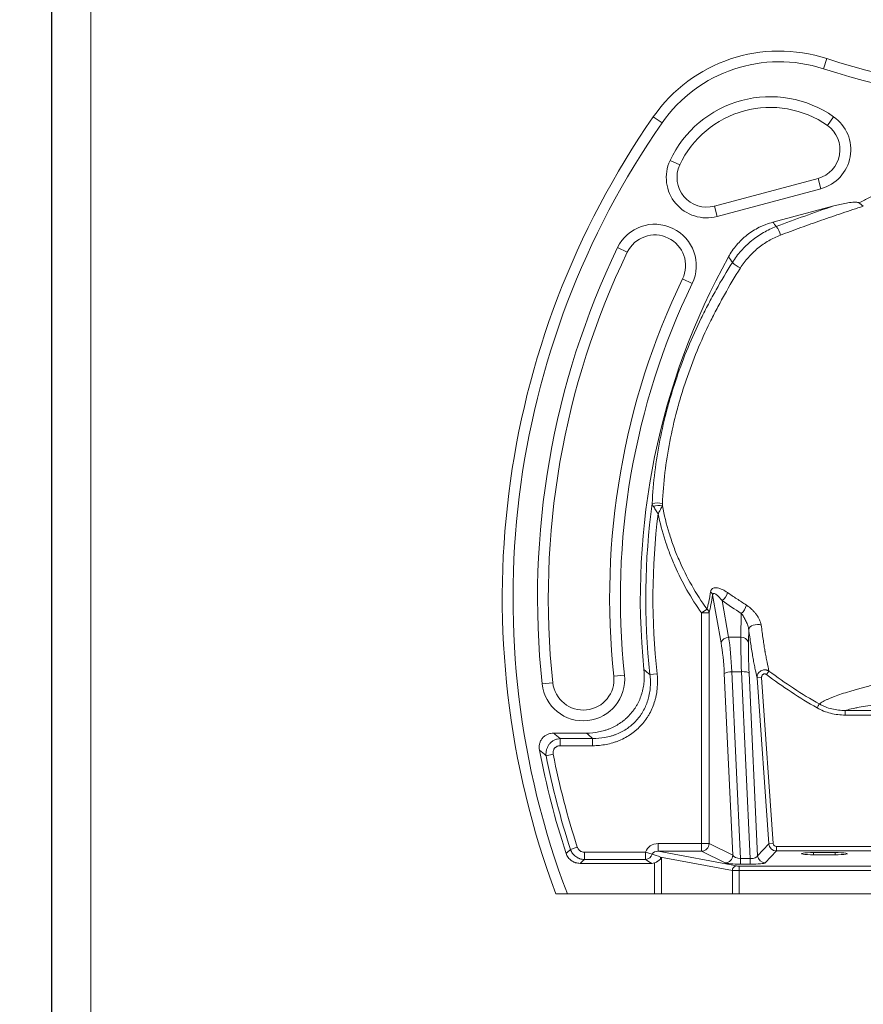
# Model space of a CAD drawing. Header units: millimetres. Extents: x 0 to 415, y 0 to 292.
# Tile 2 of 14: x 0 to 79, y 92 to 184. Entities that reach past the tile are written whole.
import ezdxf

# ---------------------------------------------------------------- set-up
doc = ezdxf.new("R2010")
doc.units = ezdxf.units.MM
doc.layers.add('FORMAT', color=179, linetype='Continuous')
doc.layers.add('SLD-0', color=179, linetype='Continuous')
doc.styles.add('SLDTEXTSTYLE0', font='TXT', dxfattribs={"width": 0.75})
doc.styles.add('SLDTEXTSTYLE1', font='TXT', dxfattribs={"width": 0.96})
doc.dimstyles.new('SLDDIMSTYLE0', dxfattribs={"dimtxt": 3.5, "dimasz": 3.302, "dimexe": 0, "dimexo": 0.0625, "dimgap": 0.875, "dimtad": 1, "dimdec": 0, "dimlfac": 7, "dimrnd": 1e-09, "dimzin": 12, "dimdsep": 46, "dimtxsty": 'SLDTEXTSTYLE0', "dimblk1": 'NONE', "dimblk2": 'NONE', "dimsah": 1, "dimcen": 0, "dimadec": 0, "dimazin": 3, "dimtfac": 1, "dimtdec": 0, "dimtmove": 0, "dimatfit": 3, "dimldrblk": 'NONE', "dimfxl": 0, "dimfrac": 2, "dimtolj": 1, "dimtzin": 12, "dimarcsym": 0})

# ---------------------------------------------------------------- blocks, each defined once
blk = doc.blocks.new('_D')
at = {"layer": 'FORMAT', "color": 179}
for q in [(280.411, 156.696), (266.641, 132.846)]:
    blk.add_line((275.054, 147.417), q, dxfattribs=at)
blk.add_solid([(275.054, 147.417), (272.963, 144.812), (273.843, 144.304)], dxfattribs=at)
at = {"layer": 'FORMAT', "color": 179, "char_height": 3.5, "attachment_point": 1, "rotation": 60, "style": 'SLDTEXTSTYLE1'}
for s, insert in [('75', (265.586, 139.55)), ('%%c', (262.118, 133.437))]:
    blk.add_mtext(s, dxfattribs=dict(at, insert=insert))
blk = doc.blocks.new('_None')
blk = doc.blocks.new('_D_3')
at = {"layer": 'FORMAT', "color": 179}
for q in [(276.09, 154.902), (288.824, 132.846)]:
    blk.add_line((279.375, 149.211), q, dxfattribs=at)
blk.add_solid([(279.375, 149.211), (280.586, 146.098), (281.466, 146.606)], dxfattribs=at)
at = {"layer": 'FORMAT', "color": 179, "char_height": 3.5, "attachment_point": 1, "rotation": 300, "style": 'SLDTEXTSTYLE1'}
for s, insert in [('%%c', (286.372, 145.518)), ('46', (289.932, 139.458))]:
    blk.add_mtext(s, dxfattribs=dict(at, insert=insert))

msp = doc.modelspace()

# ---------------------------------------------------------------- linework, layer by layer
at = {"layer": 'FORMAT'}
msp.add_line((2.964, 292.245), (2.964, 5.447), dxfattribs=at)
at = {"layer": 'SLD-0', "color": 179, "linetype": 'Continuous', "lineweight": 18}
for p, q in [((6.621, 6.223), (6.621, 290.476)), ((74.873, 178.97), (75.183, 179.92)), ((59.835, 173.928), (59.014, 174.499)), ((75.803, 174.51), (75.229, 173.691)), ((60.574, 170.43), (61.48, 170.008)), ((64.699, 166.174), (74.358, 168.762)), ((74.358, 168.762), (74.617, 167.796)), ((74.617, 167.796), (64.958, 165.208)), ((64.699, 166.174), (64.958, 165.208)), ((70.15, 164.677), (75.817, 166.195)), ((55.688, 162.302), (56.589, 161.868)), ((61.738, 159.388), (62.639, 158.955)), ((65.329, 125.476), (64.543, 129.938)), ((63.512, 128.25), (64.02, 128.611)), ((65.43, 129.4), (66.033, 125.981)), ((63.512, 106.757), (63.512, 128.25)), ((63.512, 128.25), (64.216, 128.25)), ((64.216, 128.25), (64.216, 106.757)), ((67.172, 125.981), (67.211, 128.211)), ((67.903, 126.732), (67.882, 125.526)), ((67.937, 126.842), (67.903, 126.732)), ((68.023, 126.947), (67.937, 126.842)), ((68.155, 127.039), (68.023, 126.947)), ((68.322, 127.112), (68.155, 127.039)), ((68.511, 127.159), (68.322, 127.112)), ((68.708, 127.177), (68.511, 127.159)), ((68.898, 127.164), (68.708, 127.177)), ((69.066, 127.123), (68.898, 127.164)), ((66.033, 125.981), (67.172, 125.981)), ((55.335, 122.36), (56.329, 122.466)), ((58.701, 122.509), (59.368, 122.582)), ((66.423, 105.662), (65.623, 122.595)), ((66.326, 122.779), (67.149, 105.367)), ((67.229, 122.779), (66.326, 122.779)), ((67.229, 122.779), (67.359, 122.782)), ((68.043, 105.367), (67.229, 122.779)), ((67.359, 122.782), (67.485, 122.778)), ((67.485, 122.778), (67.602, 122.768)), ((67.602, 122.768), (67.707, 122.753)), ((67.707, 122.753), (67.796, 122.732)), ((67.796, 122.732), (67.865, 122.706)), ((67.865, 122.706), (67.914, 122.677)), ((67.914, 122.677), (67.939, 122.644)), ((67.939, 122.644), (68.735, 105.621)), ((69.105, 122.243), (68.679, 122.213)), ((69.766, 106.73), (68.679, 122.213)), ((69.105, 122.243), (70.192, 106.76)), ((69.543, 122.514), (69.787, 122.837)), ((48.659, 121.647), (49.653, 121.753)), ((76.887, 119.158), (113.009, 119.158)), ((113.009, 118.732), (76.887, 118.732)), ((49.735, 117.057), (52.802, 117.057)), ((50.347, 116.552), (53.363, 116.552)), ((50.347, 116.552), (50.347, 115.881)), ((53.363, 115.881), (50.347, 115.881)), ((53.363, 116.552), (53.363, 115.881)), ((49.03, 114.95), (49.688, 115.08)), ((59.468, 106.757), (63.512, 106.757)), ((59.468, 106.757), (59.468, 106.046)), ((63.512, 106.757), (63.512, 106.046)), ((63.512, 106.757), (64.216, 106.757)), ((64.216, 106.757), (66.423, 105.662)), ((68.735, 105.621), (69.766, 106.73)), ((70.192, 106.76), (69.766, 106.73)), ((70.476, 106.069), (70.476, 106.496)), ((70.476, 106.496), (119.42, 106.496)), ((51.297, 106.219), (51.936, 106.427)), ((52.592, 105.27), (52.592, 105.96)), ((52.592, 105.96), (58.3, 105.96)), ((58.3, 105.96), (58.917, 105.768)), ((58.3, 105.96), (58.3, 105.27)), ((59.468, 106.046), (66.765, 104.677)), ((63.512, 106.046), (59.468, 106.046)), ((65.719, 104.951), (63.512, 106.046)), ((70.476, 106.069), (69.444, 104.959)), ((119.42, 106.069), (70.476, 106.069)), ((75.948, 105.915), (73.948, 105.915)), ((73.948, 105.715), (75.948, 105.715)), ((58.875, 104.914), (52.2, 104.914)), ((58.3, 105.27), (52.592, 105.27)), ((59.12, 102.057), (59.12, 104.952)), ((66.377, 104.25), (59.694, 105.504)), ((59.694, 105.504), (59.767, 105.462)), ((59.767, 105.462), (59.767, 102.057)), ((67.024, 104.662), (67.024, 104.235)), ((67.024, 104.662), (122.871, 104.662)), ((67.149, 105.367), (68.043, 105.367)), ((67.149, 105.367), (67.149, 104.84)), ((68.043, 104.84), (67.149, 104.84)), ((68.043, 105.367), (68.043, 104.84)), ((66.377, 102.057), (66.377, 104.25)), ((67.024, 104.235), (67.024, 102.057)), ((122.871, 104.235), (67.024, 104.235)), ((59.12, 102.057), (51.017, 102.057)), ((59.767, 102.057), (59.12, 102.057)), ((66.377, 102.057), (59.767, 102.057)), ((67.024, 102.057), (66.377, 102.057)), ((122.871, 102.057), (67.024, 102.057))]:
    msp.add_line(p, q, dxfattribs=at)
at = {"layer": 'SLD-0', "color": 8, "linetype": 'Continuous', "lineweight": 18}
for p, q in [((73.948, 105.915), (73.948, 105.715)), ((75.948, 105.915), (75.948, 105.715))]:
    msp.add_line(p, q, dxfattribs=at)
at = {"layer": 'SLD-0', "color": 179, "linetype": 'Continuous', "lineweight": 18}
for centre, radius, start, end in [((70.742, 166.342), 14.286, 71.88662, 145.1827), ((94.948, 240.341), 63.571, 251.88662, 288.11338), ((70.742, 166.342), 13.286, 71.88662, 145.1827), ((94.948, 240.341), 64.571, 251.88662, 288.11338), ((69.898, 166.088), 10.286, 54.96621, 155.03379), ((69.898, 166.088), 9.286, 54.96621, 155.03379), ((123.519, 129.638), 78.571, 145.1827, 200.55042), ((73.643, 171.43), 3.762, 285, 54.96621), ((123.519, 129.638), 77.571, 145.1827, 200.82757), ((73.643, 171.43), 2.762, 285, 54.96621), ((63.984, 168.842), 3.762, 155.03379, 285), ((63.984, 168.842), 2.762, 155.03379, 285), ((59.164, 160.628), 3.857, 334.28689, 154.28689), ((59.164, 160.628), 2.857, 334.28689, 154.28689), ((69.382, 163.269), 1.478, 7.42478, 42.64299), ((123.519, 129.638), 75.286, 154.28689, 186.09254), ((123.519, 129.638), 74.286, 154.28689, 186.09254), ((123.519, 129.638), 65.714, 151.05466, 185.8226), ((68.04, 162.514), 2.293, 223.77419, 246.62322), ((123.519, 129.638), 68.571, 154.28689, 186.09254), ((123.519, 129.638), 67.571, 154.28689, 186.09254), ((123.519, 129.638), 65.209, 172.23475, 186.27657), ((59.386, 136.847), 1.671, 73.38383, 106.61313), ((59.497, 135.632), 2.633, 82.0337, 100.66548), ((123.519, 129.638), 64.538, 173.0148, 186.27657), ((64.069, 129.819), 0.489, 14.14617, 55.33589), ((64.655, 130.438), 1.295, 306.76575, 347.59016), ((63.621, 128.162), 0.601, 8.42956, 48.43781), ((66.367, 129.256), 1.343, 308.92344, 348.42062), ((66.032, 125.239), 0.742, 89.9808, 161.37703), ((67.242, 125.309), 0.676, 18.75563, 95.89644), ((52.494, 122.057), 3.857, 186.09254, 6.09254), ((52.494, 122.057), 2.857, 186.09254, 6.09254), ((66.248, 121.646), 1.136, 86.04932, 123.4007), ((123.519, 129.638), 76.429, 190.68639, 198.13883), ((123.519, 129.638), 75.924, 191.15466, 197.96551), ((123.519, 129.638), 75.252, 191.15466, 197.96551), ((63.495, 106.766), 0.72, 271.34042, 359.31825), ((58.204, 106.02), 0.757, 277.32861, 340.51351), ((65.702, 105.671), 0.72, 271.34042, 359.31825), ((69.45, 105.677), 0.718, 184.48075, 269.53562), ((58.914, 105.585), 0.785, 337.54239, 354.04398), ((66.805, 104.251), 0.428, 95.26632, 180.14372)]:
    msp.add_arc(centre, radius, start, end, dxfattribs=at)
for centre, major_axis, ratio, start_param, end_param in [((65.231, 120.931), (0, 7.143), 0.158694, 4.974188, 5.497787), ((67.889, 120.931), (-0.454, 7.143), 0.078425, 0.780413, 1.304012), ((64.528, 120.931), (0, 6.429), 0.176327, 4.974188, 5.497787), ((68.599, 120.981), (-0.455, 6.428), 0.087056, 0.779241, 1.302839), ((59.515, 105.61), (-1.243, 0.233), 0.903472, 4.917144, 6.178539), ((70.478, 106.782), (0.523, -0.486), 0.998608, 3.964246, 5.457897), ((70.478, 106.782), (-0.196, -0.211), 0.99294, 5.535042, 7.028694), ((59.515, 105.61), (0.609, -0.114), 0.691664, 1.775552, 3.036946), ((60.417, 105.441), (3.072, -0.98), 0.050817, 4.218551, 4.491111), ((67.125, 105.685), (0.717, -0.052), 0.439133, 3.375076, 4.777345), ((68.019, 105.685), (0.716, -0.051), 0.43924, 4.776681, 6.245264), ((73.948, 105.815), (1.143, 0), 0.087489, 1.570796, 4.712389), ((75.948, 105.815), (1.143, 0), 0.087489, 4.712389, 7.853982), ((60.417, 104.751), (3.253, -1.619), 0.162544, 4.087332, 4.300953), ((59.12, 105.462), (0.675, 0.391), 0.597637, 5.193817, 5.513868), ((67.125, 104.973), (1.43, -0.002), 0.092627, 3.326856, 4.729124), ((67.024, 104.687), (0.286, 0), 0.087489, 3.577925, 4.712389), ((68.019, 104.973), (1.43, -0.002), 0.09263, 4.728949, 6.197532), ((67.024, 104.26), (0.714, 0), 0.034995, 3.577925, 4.712389)]:
    msp.add_ellipse(centre, major_axis=major_axis, ratio=ratio, start_param=start_param, end_param=end_param, dxfattribs=at)
for points, knots in [([(78.185, 166.474), (78.509, 166.644), (78.834, 166.808), (79.491, 167.128), (79.822, 167.283), (80.82, 167.732), (81.492, 168.011), (82.852, 168.528), (83.539, 168.765), (84.581, 169.091), (84.93, 169.194), (85.632, 169.39), (85.985, 169.483), (87.757, 169.921), (89.185, 170.183), (92.064, 170.533), (93.514, 170.621), (96.435, 170.619), (97.881, 170.529), (100.743, 170.177), (102.159, 169.916), (104.262, 169.396), (104.959, 169.201), (105.999, 168.877), (106.345, 168.763), (107.035, 168.525), (107.379, 168.4), (108.402, 168.012), (109.076, 167.732), (110.074, 167.283), (110.405, 167.128), (111.061, 166.808), (111.387, 166.643), (111.71, 166.474)], [0, 0, 0, 0, 0.03125, 0.03125, 0.0625, 0.0625, 0.125, 0.125, 0.1875, 0.1875, 0.21875, 0.21875, 0.25, 0.25, 0.375, 0.375, 0.5, 0.5, 0.625, 0.625, 0.75, 0.75, 0.8125, 0.8125, 0.84375, 0.84375, 0.875, 0.875, 0.9375, 0.9375, 0.96875, 0.96875, 1, 1, 1, 1]), ([(78.573, 166.165), (77.915, 165.953), (77.26, 165.738), (75.957, 165.301), (75.31, 165.079), (74.021, 164.628), (73.381, 164.398), (72.107, 163.934), (71.475, 163.698), (70.847, 163.46)], [0, 0, 0, 0, 0.25, 0.25, 0.5, 0.5, 0.75, 0.75, 1, 1, 1, 1]), ([(75.817, 166.195), (76.011, 166.247), (76.206, 166.295), (76.598, 166.383), (76.796, 166.422), (77.093, 166.472), (77.192, 166.487), (77.392, 166.513), (77.492, 166.524), (77.692, 166.539), (77.792, 166.543), (77.943, 166.538), (77.993, 166.534), (78.068, 166.521), (78.093, 166.515), (78.141, 166.499), (78.165, 166.489), (78.185, 166.474)], [0, 0, 0, 0, 0.25, 0.25, 0.5, 0.5, 0.625, 0.625, 0.75, 0.75, 0.875, 0.875, 0.9375, 0.9375, 0.96875, 0.96875, 1, 1, 1, 1]), ([(78.185, 166.474), (78.256, 166.42), (78.323, 166.365), (78.421, 166.284), (78.453, 166.258), (78.499, 166.221), (78.514, 166.209), (78.544, 166.187), (78.559, 166.175), (78.573, 166.165)], [0, 0, 0, 0, 0.5, 0.5, 0.75, 0.75, 0.875, 0.875, 1, 1, 1, 1]), ([(66.014, 161.442), (66.233, 161.839), (66.488, 162.207), (66.922, 162.718), (67.076, 162.882), (67.32, 163.116), (67.403, 163.193), (67.574, 163.341), (67.661, 163.413), (68.104, 163.759), (68.482, 163.997), (68.984, 164.248), (69.086, 164.295), (69.293, 164.386), (69.398, 164.429), (69.716, 164.549), (69.931, 164.618), (70.15, 164.677)], [0, 0, 0, 0, 0.25, 0.25, 0.375, 0.375, 0.4375, 0.4375, 0.5, 0.5, 0.75, 0.75, 0.8125, 0.8125, 0.875, 0.875, 1, 1, 1, 1]), ([(66.384, 160.927), (66.504, 161.118), (66.633, 161.304), (66.904, 161.664), (67.046, 161.838), (67.493, 162.341), (67.818, 162.654), (68.524, 163.23), (68.893, 163.484), (69.659, 163.926), (70.056, 164.115), (70.469, 164.27)], [0, 0, 0, 0, 0.125, 0.125, 0.25, 0.25, 0.5, 0.5, 0.75, 0.75, 1, 1, 1, 1]), ([(70.847, 163.46), (70.473, 163.317), (70.112, 163.145), (69.416, 162.74), (69.08, 162.509), (68.437, 161.983), (68.141, 161.698), (67.734, 161.238), (67.604, 161.08), (67.357, 160.752), (67.24, 160.582), (67.13, 160.409)], [0, 0, 0, 0, 0.25, 0.25, 0.5, 0.5, 0.75, 0.75, 0.875, 0.875, 1, 1, 1, 1]), ([(58.908, 138.448), (58.954, 139.435), (59.04, 140.421), (59.283, 142.389), (59.441, 143.371), (59.825, 145.331), (60.052, 146.309), (60.377, 147.528), (60.445, 147.771), (60.583, 148.258), (60.655, 148.502), (60.875, 149.228), (61.029, 149.708), (61.514, 151.136), (61.866, 152.073), (62.627, 153.917), (63.036, 154.824), (63.583, 155.94), (63.694, 156.162), (63.919, 156.605), (64.26, 157.268), (64.615, 157.924), (65.343, 159.227), (65.853, 160.086), (66.384, 160.927)], [0, 0, 0, 0, 0.125, 0.125, 0.25, 0.25, 0.375, 0.375, 0.40625, 0.40625, 0.4375, 0.4375, 0.5, 0.5, 0.625, 0.625, 0.75, 0.75, 0.78125, 0.78125, 0.8125, 0.875, 0.875, 1, 1, 1, 1]), ([(67.13, 160.409), (66.611, 159.587), (66.115, 158.753), (65.406, 157.484), (65.06, 156.845), (64.726, 156.2), (64.507, 155.769), (64.399, 155.552), (63.866, 154.466), (63.467, 153.581), (62.725, 151.782), (62.382, 150.867), (61.91, 149.471), (61.759, 149.001), (61.545, 148.291), (61.475, 148.053), (61.34, 147.576), (61.275, 147.338), (60.958, 146.144), (60.738, 145.187), (60.367, 143.268), (60.216, 142.307), (59.985, 140.38), (59.904, 139.415), (59.863, 138.448)], [0, 0, 0, 0, 0.125, 0.125, 0.1875, 0.21875, 0.21875, 0.25, 0.25, 0.375, 0.375, 0.5, 0.5, 0.5625, 0.5625, 0.59375, 0.59375, 0.625, 0.625, 0.75, 0.75, 0.875, 0.875, 1, 1, 1, 1]), ([(59.01, 138.22), (59.041, 138.166), (59.075, 138.109), (59.146, 137.991), (59.183, 137.93), (59.259, 137.805), (59.299, 137.741), (59.359, 137.646), (59.379, 137.614), (59.419, 137.55), (59.44, 137.518), (59.46, 137.486)], [0, 0, 0, 0, 0.25, 0.25, 0.5, 0.5, 0.75, 0.75, 0.875, 0.875, 1, 1, 1, 1]), ([(59.862, 138.24), (59.833, 138.186), (59.802, 138.128), (59.737, 138.008), (59.704, 137.945), (59.635, 137.817), (59.6, 137.751), (59.548, 137.652), (59.53, 137.619), (59.495, 137.553), (59.477, 137.519), (59.46, 137.486)], [0, 0, 0, 0, 0.25, 0.25, 0.5, 0.5, 0.75, 0.75, 0.875, 0.875, 1, 1, 1, 1]), ([(59.862, 138.24), (60.024, 137.378), (60.234, 136.526), (60.622, 135.261), (60.763, 134.842), (60.992, 134.219), (61.072, 134.013), (61.236, 133.602), (61.321, 133.398), (61.76, 132.383), (62.153, 131.596), (63.024, 130.068), (63.501, 129.328), (64.02, 128.611)], [0, 0, 0, 0, 0.25, 0.25, 0.375, 0.375, 0.4375, 0.4375, 0.5, 0.5, 0.75, 0.75, 1, 1, 1, 1]), ([(63.512, 128.25), (63.018, 128.943), (62.564, 129.657), (61.732, 131.123), (61.354, 131.875), (60.845, 133.033), (60.685, 133.423), (60.459, 134.017), (60.387, 134.216), (60.246, 134.617), (60.178, 134.819), (59.853, 135.831), (59.635, 136.653), (59.46, 137.486)], [0, 0, 0, 0, 0.25, 0.25, 0.5, 0.5, 0.625, 0.625, 0.6875, 0.6875, 0.75, 0.75, 1, 1, 1, 1]), ([(64.347, 130.221), (64.353, 130.262), (64.363, 130.3), (64.391, 130.369), (64.408, 130.401), (64.449, 130.456), (64.472, 130.48), (64.524, 130.521), (64.552, 130.538), (64.641, 130.579), (64.707, 130.593), (64.848, 130.602), (64.921, 130.597), (65.07, 130.571), (65.147, 130.55), (65.301, 130.498), (65.379, 130.467), (65.61, 130.357), (65.765, 130.266), (65.92, 130.16)], [0, 0, 0, 0, 0.0625, 0.0625, 0.125, 0.125, 0.1875, 0.1875, 0.25, 0.25, 0.375, 0.375, 0.5, 0.5, 0.625, 0.625, 0.75, 0.75, 1, 1, 1, 1]), ([(64.02, 128.611), (64.05, 128.727), (64.08, 128.847), (64.138, 129.097), (64.166, 129.227), (64.248, 129.63), (64.299, 129.916), (64.347, 130.221)], [0, 0, 0, 0, 0.25, 0.25, 0.5, 0.5, 1, 1, 1, 1]), ([(65.43, 129.4), (65.354, 129.498), (65.277, 129.59), (65.121, 129.76), (65.042, 129.838), (64.922, 129.938), (64.882, 129.968), (64.802, 130.019), (64.762, 130.04), (64.704, 130.058), (64.685, 130.062), (64.647, 130.064), (64.629, 130.061), (64.595, 130.047), (64.58, 130.034), (64.556, 129.996), (64.547, 129.97), (64.543, 129.938)], [0, 0, 0, 0, 0.25, 0.25, 0.5, 0.5, 0.625, 0.625, 0.75, 0.75, 0.8125, 0.8125, 0.875, 0.875, 0.9375, 0.9375, 1, 1, 1, 1]), ([(65.92, 130.16), (66.208, 129.96), (66.5, 129.762), (67.087, 129.371), (67.383, 129.177), (67.683, 128.986)], [0, 0, 0, 0, 0.5, 0.5, 1, 1, 1, 1]), ([(67.683, 128.986), (67.76, 128.937), (67.837, 128.882), (67.987, 128.765), (68.061, 128.703), (68.206, 128.57), (68.277, 128.499), (68.415, 128.35), (68.482, 128.272), (68.609, 128.111), (68.669, 128.027), (68.754, 127.897), (68.782, 127.852), (68.834, 127.762), (68.859, 127.717), (68.905, 127.625), (68.927, 127.579), (68.967, 127.486), (68.985, 127.439), (69.032, 127.301), (69.055, 127.21), (69.066, 127.123)], [0, 0, 0, 0, 0.125, 0.125, 0.25, 0.25, 0.375, 0.375, 0.5, 0.5, 0.625, 0.625, 0.6875, 0.6875, 0.75, 0.75, 0.8125, 0.8125, 0.875, 0.875, 1, 1, 1, 1]), ([(67.903, 126.732), (67.899, 126.768), (67.893, 126.803), (67.878, 126.876), (67.869, 126.913), (67.849, 126.986), (67.838, 127.022), (67.815, 127.093), (67.802, 127.128), (67.764, 127.232), (67.736, 127.3), (67.678, 127.431), (67.648, 127.495), (67.586, 127.618), (67.554, 127.678), (67.488, 127.795), (67.455, 127.851), (67.354, 128.015), (67.283, 128.117), (67.211, 128.211)], [0, 0, 0, 0, 0.0625, 0.0625, 0.125, 0.125, 0.1875, 0.1875, 0.25, 0.25, 0.375, 0.375, 0.5, 0.5, 0.625, 0.625, 0.75, 0.75, 1, 1, 1, 1]), ([(68.679, 122.213), (68.615, 122.482), (68.55, 122.775), (68.452, 123.256), (68.42, 123.423), (68.371, 123.683), (68.354, 123.772), (68.321, 123.953), (68.305, 124.045), (68.272, 124.232), (68.256, 124.328), (68.223, 124.521), (68.207, 124.62), (68.158, 124.922), (68.125, 125.13), (68.029, 125.777), (67.966, 126.239), (67.903, 126.732)], [0, 0, 0, 0, 0.25, 0.25, 0.375, 0.375, 0.4375, 0.4375, 0.5, 0.5, 0.5625, 0.5625, 0.625, 0.625, 0.75, 0.75, 1, 1, 1, 1]), ([(69.066, 127.123), (69.126, 126.655), (69.185, 126.219), (69.274, 125.607), (69.303, 125.41), (69.347, 125.125), (69.369, 124.986), (69.391, 124.85), (69.403, 124.782), (69.407, 124.76), (69.414, 124.715), (69.418, 124.693), (69.438, 124.582), (69.453, 124.495), (69.484, 124.323), (69.499, 124.239), (69.546, 123.991), (69.576, 123.832), (69.668, 123.374), (69.728, 123.093), (69.787, 122.837)], [0, 0, 0, 0, 0.25, 0.25, 0.375, 0.375, 0.4375, 0.46875, 0.46875, 0.484375, 0.484375, 0.5, 0.5, 0.5625, 0.5625, 0.625, 0.625, 0.75, 0.75, 1, 1, 1, 1]), ([(74.474, 119.77), (74.57, 119.846), (74.687, 119.922), (74.893, 120.036), (74.968, 120.075), (75.125, 120.152), (75.251, 120.211), (75.387, 120.269), (75.479, 120.309), (75.527, 120.328), (75.672, 120.387), (75.773, 120.426), (76.088, 120.545), (76.538, 120.702), (77.108, 120.882), (77.446, 120.984), (77.582, 121.024), (77.651, 121.045), (77.862, 121.106), (78.15, 121.189), (78.451, 121.273), (78.759, 121.358), (78.916, 121.401), (79.394, 121.531), (79.723, 121.618), (80.23, 121.752), (80.402, 121.797), (80.749, 121.887), (80.925, 121.932), (81.458, 122.066), (81.821, 122.155), (82.562, 122.333), (82.939, 122.421), (83.515, 122.552), (83.708, 122.596), (84.099, 122.683), (84.296, 122.726), (84.89, 122.856), (85.291, 122.941), (86.097, 123.111), (86.503, 123.195), (87.115, 123.317), (87.319, 123.357), (87.729, 123.437), (87.934, 123.476), (88.551, 123.591), (88.964, 123.664), (89.379, 123.73)], [0, 0, 0, 0, 0.0625, 0.0625, 0.09375, 0.09375, 0.125, 0.140625, 0.140625, 0.15625, 0.15625, 0.1875, 0.1875, 0.25, 0.3125, 0.328125, 0.328125, 0.34375, 0.34375, 0.375, 0.40625, 0.40625, 0.4375, 0.4375, 0.5, 0.5, 0.53125, 0.53125, 0.5625, 0.5625, 0.625, 0.625, 0.6875, 0.6875, 0.71875, 0.71875, 0.75, 0.75, 0.8125, 0.8125, 0.875, 0.875, 0.90625, 0.90625, 0.9375, 0.9375, 1, 1, 1, 1]), ([(52.802, 117.057), (53.182, 117.057), (53.556, 117.092), (54.109, 117.198), (54.292, 117.243), (54.563, 117.324), (54.654, 117.354), (54.832, 117.418), (54.921, 117.452), (55.355, 117.633), (55.683, 117.813), (56.068, 118.083), (56.144, 118.139), (56.293, 118.257), (56.366, 118.318), (56.579, 118.506), (56.847, 118.77), (57.082, 119.062), (57.247, 119.291), (57.3, 119.369), (57.401, 119.529), (57.45, 119.611), (57.682, 120.024), (57.828, 120.371), (57.965, 120.821), (57.99, 120.912), (58.035, 121.096), (58.056, 121.189), (58.11, 121.468), (58.136, 121.655), (58.186, 122.217), (58.182, 122.593), (58.144, 122.971)], [0, 0, 0, 0, 0.125, 0.125, 0.1875, 0.1875, 0.21875, 0.21875, 0.25, 0.25, 0.375, 0.375, 0.40625, 0.40625, 0.4375, 0.4375, 0.5, 0.5625, 0.5625, 0.59375, 0.59375, 0.625, 0.625, 0.75, 0.75, 0.78125, 0.78125, 0.8125, 0.8125, 0.875, 0.875, 1, 1, 1, 1]), ([(59.368, 122.582), (59.415, 122.155), (59.422, 121.73), (59.37, 121.096), (59.342, 120.885), (59.284, 120.569), (59.262, 120.464), (59.212, 120.255), (59.184, 120.152), (59.033, 119.642), (58.871, 119.251), (58.614, 118.786), (58.56, 118.694), (58.446, 118.512), (58.386, 118.422), (58.2, 118.161), (57.934, 117.828), (57.634, 117.529), (57.396, 117.317), (57.315, 117.248), (57.147, 117.115), (57.061, 117.05), (56.623, 116.741), (56.251, 116.536), (55.76, 116.33), (55.66, 116.291), (55.459, 116.219), (55.356, 116.185), (55.049, 116.092), (54.842, 116.041), (54.216, 115.92), (53.793, 115.881), (53.363, 115.881)], [0, 0, 0, 0, 0.125, 0.125, 0.1875, 0.1875, 0.21875, 0.21875, 0.25, 0.25, 0.375, 0.375, 0.40625, 0.40625, 0.4375, 0.4375, 0.5, 0.5625, 0.5625, 0.59375, 0.59375, 0.625, 0.625, 0.75, 0.75, 0.78125, 0.78125, 0.8125, 0.8125, 0.875, 0.875, 1, 1, 1, 1]), ([(53.363, 116.552), (53.747, 116.546), (54.126, 116.576), (54.686, 116.676), (54.871, 116.718), (55.147, 116.797), (55.239, 116.826), (55.42, 116.888), (55.51, 116.921), (55.951, 117.099), (56.285, 117.278), (56.679, 117.551), (56.757, 117.609), (56.907, 117.727), (56.981, 117.788), (57.194, 117.976), (57.463, 118.243), (57.7, 118.54), (57.866, 118.774), (57.919, 118.855), (58.02, 119.017), (58.068, 119.1), (58.295, 119.517), (58.437, 119.868), (58.566, 120.325), (58.59, 120.417), (58.632, 120.604), (58.651, 120.699), (58.699, 120.982), (58.722, 121.171), (58.747, 121.552), (58.751, 121.743), (58.739, 122.127), (58.724, 122.318), (58.701, 122.509)], [0, 0, 0, 0, 0.125, 0.125, 0.1875, 0.1875, 0.21875, 0.21875, 0.25, 0.25, 0.375, 0.375, 0.40625, 0.40625, 0.4375, 0.4375, 0.5, 0.5625, 0.5625, 0.59375, 0.59375, 0.625, 0.625, 0.75, 0.75, 0.78125, 0.78125, 0.8125, 0.8125, 0.875, 0.875, 0.9375, 0.9375, 1, 1, 1, 1]), ([(68.679, 122.213), (68.676, 122.277), (68.682, 122.34), (68.704, 122.433), (68.713, 122.464), (68.737, 122.524), (68.764, 122.582), (68.799, 122.636), (68.837, 122.688), (68.859, 122.713), (68.928, 122.783), (68.979, 122.823), (69.094, 122.888), (69.155, 122.913), (69.252, 122.937), (69.285, 122.943), (69.35, 122.951), (69.383, 122.952), (69.449, 122.951), (69.482, 122.947), (69.547, 122.937), (69.579, 122.929), (69.642, 122.91), (69.672, 122.898), (69.732, 122.871), (69.76, 122.855), (69.787, 122.837)], [0, 0, 0, 0, 0.125, 0.125, 0.1875, 0.1875, 0.25, 0.3125, 0.3125, 0.375, 0.375, 0.5, 0.5, 0.625, 0.625, 0.6875, 0.6875, 0.75, 0.75, 0.8125, 0.8125, 0.875, 0.875, 0.9375, 0.9375, 1, 1, 1, 1]), ([(69.543, 122.514), (69.521, 122.53), (69.497, 122.544), (69.446, 122.564), (69.418, 122.57), (69.377, 122.572), (69.363, 122.572), (69.336, 122.569), (69.322, 122.567), (69.283, 122.556), (69.257, 122.544), (69.211, 122.514), (69.191, 122.495), (69.157, 122.452), (69.143, 122.428), (69.121, 122.378), (69.113, 122.352), (69.104, 122.298), (69.103, 122.27), (69.105, 122.243)], [0, 0, 0, 0, 0.125, 0.125, 0.25, 0.25, 0.3125, 0.3125, 0.375, 0.375, 0.5, 0.5, 0.625, 0.625, 0.75, 0.75, 0.875, 0.875, 1, 1, 1, 1]), ([(69.787, 122.837), (70.535, 122.276), (71.3, 121.74), (72.863, 120.717), (73.661, 120.231), (74.474, 119.77)], [0, 0, 0, 0, 0.5, 0.5, 1, 1, 1, 1]), ([(113.008, 119.158), (112.926, 119.184), (112.838, 119.21), (112.648, 119.262), (112.547, 119.287), (112.226, 119.362), (111.989, 119.41), (111.601, 119.481), (111.467, 119.504), (111.187, 119.549), (111.042, 119.571), (110.593, 119.636), (110.277, 119.678), (109.289, 119.796), (108.575, 119.867), (107.429, 119.961), (107.034, 119.991), (106.431, 120.032), (106.227, 120.045), (105.819, 120.07), (105.613, 120.082), (104.991, 120.117), (104.571, 120.139), (103.296, 120.199), (102.426, 120.232), (101.102, 120.275), (100.658, 120.288), (99.987, 120.305), (99.763, 120.31), (99.315, 120.321), (99.091, 120.326), (98.423, 120.34), (97.98, 120.348), (97.104, 120.362), (96.67, 120.367), (95.814, 120.375), (95.392, 120.378), (94.572, 120.378), (94.145, 120.376), (93.494, 120.37), (93.275, 120.367), (92.837, 120.362), (92.617, 120.359), (91.956, 120.349), (91.513, 120.341), (90.626, 120.322), (90.181, 120.312), (88.849, 120.278), (87.963, 120.25), (86.647, 120.199), (86.209, 120.18), (85.345, 120.14), (84.92, 120.118), (83.671, 120.048), (82.87, 119.994), (81.726, 119.901), (81.353, 119.867), (80.632, 119.796), (80.283, 119.758), (79.621, 119.678), (79.307, 119.637), (78.713, 119.551), (78.433, 119.506), (78.044, 119.435), (77.919, 119.411), (77.559, 119.338), (77.342, 119.287), (77.057, 119.21), (76.969, 119.184), (76.887, 119.158)], [0, 0, 0, 0, 0.015625, 0.015625, 0.03125, 0.03125, 0.0625, 0.0625, 0.078125, 0.078125, 0.09375, 0.09375, 0.125, 0.125, 0.1875, 0.1875, 0.21875, 0.21875, 0.234375, 0.234375, 0.25, 0.25, 0.28125, 0.28125, 0.34375, 0.34375, 0.375, 0.375, 0.390625, 0.390625, 0.40625, 0.40625, 0.4375, 0.4375, 0.46875, 0.46875, 0.5, 0.5, 0.53125, 0.53125, 0.546875, 0.546875, 0.5625, 0.5625, 0.59375, 0.59375, 0.625, 0.625, 0.6875, 0.6875, 0.71875, 0.71875, 0.75, 0.75, 0.8125, 0.8125, 0.84375, 0.84375, 0.875, 0.875, 0.90625, 0.90625, 0.9375, 0.9375, 0.953125, 0.953125, 0.984375, 0.984375, 1, 1, 1, 1]), ([(76.887, 118.732), (76.659, 118.732), (76.431, 118.746), (75.977, 118.802), (75.752, 118.844), (75.31, 118.958), (75.093, 119.028), (74.672, 119.198), (74.467, 119.296), (74.268, 119.409)], [0, 0, 0, 0, 0.25, 0.25, 0.5, 0.5, 0.75, 0.75, 1, 1, 1, 1]), ([(74.269, 119.409), (74.292, 119.45), (74.315, 119.491), (74.359, 119.569), (74.38, 119.605), (74.417, 119.67), (74.433, 119.698), (74.458, 119.743), (74.468, 119.76), (74.474, 119.77)], [0, 0, 0, 0, 0.25, 0.25, 0.5, 0.5, 0.75, 0.75, 1, 1, 1, 1]), ([(74.474, 119.77), (74.497, 119.757), (74.52, 119.744), (74.566, 119.719), (74.635, 119.682), (74.8, 119.601), (74.943, 119.538), (75.234, 119.423), (75.434, 119.358), (75.842, 119.256), (76.049, 119.218), (76.363, 119.181), (76.52, 119.167), (76.703, 119.16), (76.782, 119.158), (76.835, 119.158), (76.861, 119.158), (76.887, 119.158)], [0, 0, 0, 0, 0.03125, 0.03125, 0.0625, 0.125, 0.25, 0.25, 0.5, 0.5, 0.75, 0.75, 0.875, 0.9375, 0.96875, 0.96875, 1, 1, 1, 1]), ([(76.887, 118.732), (76.887, 118.784), (76.887, 118.836), (76.887, 118.932), (76.887, 118.978), (76.887, 119.055), (76.887, 119.087), (76.887, 119.136), (76.887, 119.151), (76.887, 119.158)], [0, 0, 0, 0, 0.25, 0.25, 0.5, 0.5, 0.75, 0.75, 1, 1, 1, 1]), ([(48.416, 115.465), (48.398, 115.564), (48.389, 115.662), (48.39, 115.81), (48.393, 115.86), (48.405, 115.959), (48.413, 116.008), (48.446, 116.153), (48.479, 116.246), (48.544, 116.38), (48.568, 116.423), (48.622, 116.507), (48.68, 116.587), (48.748, 116.659), (48.82, 116.727), (48.858, 116.76), (48.978, 116.849), (49.063, 116.898), (49.2, 116.958), (49.247, 116.976), (49.342, 117.006), (49.39, 117.018), (49.535, 117.047), (49.635, 117.057), (49.735, 117.057)], [0, 0, 0, 0, 0.125, 0.125, 0.1875, 0.1875, 0.25, 0.25, 0.375, 0.375, 0.4375, 0.4375, 0.5, 0.5625, 0.5625, 0.625, 0.625, 0.75, 0.75, 0.8125, 0.8125, 0.875, 0.875, 1, 1, 1, 1]), ([(49.03, 114.95), (49.017, 115.046), (49.015, 115.141), (49.025, 115.285), (49.031, 115.333), (49.048, 115.429), (49.058, 115.476), (49.098, 115.616), (49.133, 115.706), (49.201, 115.835), (49.226, 115.878), (49.28, 115.959), (49.337, 116.037), (49.403, 116.109), (49.472, 116.178), (49.509, 116.211), (49.623, 116.302), (49.704, 116.355), (49.834, 116.421), (49.879, 116.441), (49.969, 116.476), (50.015, 116.491), (50.154, 116.529), (50.25, 116.545), (50.347, 116.552)], [0, 0, 0, 0, 0.125, 0.125, 0.1875, 0.1875, 0.25, 0.25, 0.375, 0.375, 0.4375, 0.4375, 0.5, 0.5625, 0.5625, 0.625, 0.625, 0.75, 0.75, 0.8125, 0.8125, 0.875, 0.875, 1, 1, 1, 1]), ([(50.347, 115.881), (50.297, 115.881), (50.246, 115.876), (50.149, 115.856), (50.101, 115.841), (50.009, 115.801), (49.966, 115.776), (49.906, 115.731), (49.887, 115.715), (49.851, 115.68), (49.817, 115.644), (49.788, 115.603), (49.762, 115.561), (49.749, 115.539), (49.717, 115.472), (49.701, 115.425), (49.679, 115.328), (49.674, 115.277), (49.674, 115.178), (49.679, 115.129), (49.688, 115.08)], [0, 0, 0, 0, 0.125, 0.125, 0.25, 0.25, 0.375, 0.375, 0.4375, 0.4375, 0.5, 0.5625, 0.5625, 0.625, 0.625, 0.75, 0.75, 0.875, 0.875, 1, 1, 1, 1]), ([(52.2, 104.914), (52.055, 104.914), (51.914, 104.934), (51.742, 104.987), (51.708, 104.999), (51.641, 105.025), (51.608, 105.04), (51.512, 105.086), (51.451, 105.122), (51.333, 105.204), (51.277, 105.251), (51.175, 105.351), (51.128, 105.404), (51.043, 105.519), (51.005, 105.581), (50.939, 105.709), (50.911, 105.775), (50.889, 105.844)], [0, 0, 0, 0, 0.25, 0.25, 0.3125, 0.3125, 0.375, 0.375, 0.5, 0.5, 0.625, 0.625, 0.75, 0.75, 0.875, 0.875, 1, 1, 1, 1]), ([(52.592, 105.27), (52.45, 105.275), (52.311, 105.3), (52.143, 105.358), (52.109, 105.371), (52.044, 105.4), (52.012, 105.415), (51.918, 105.464), (51.858, 105.501), (51.743, 105.585), (51.688, 105.632), (51.587, 105.732), (51.541, 105.786), (51.456, 105.9), (51.417, 105.961), (51.35, 106.087), (51.321, 106.152), (51.297, 106.219)], [0, 0, 0, 0, 0.25, 0.25, 0.3125, 0.3125, 0.375, 0.375, 0.5, 0.5, 0.625, 0.625, 0.75, 0.75, 0.875, 0.875, 1, 1, 1, 1]), ([(51.936, 106.427), (51.947, 106.392), (51.961, 106.359), (51.994, 106.295), (52.013, 106.264), (52.055, 106.206), (52.079, 106.179), (52.13, 106.129), (52.158, 106.106), (52.217, 106.064), (52.247, 106.046), (52.312, 106.015), (52.345, 106.002), (52.449, 105.97), (52.519, 105.96), (52.592, 105.96)], [0, 0, 0, 0, 0.125, 0.125, 0.25, 0.25, 0.375, 0.375, 0.5, 0.5, 0.625, 0.625, 0.75, 0.75, 1, 1, 1, 1]), ([(59.639, 105.285), (59.608, 105.251), (59.574, 105.219), (59.5, 105.156), (59.459, 105.125), (59.393, 105.082), (59.37, 105.068), (59.323, 105.041), (59.299, 105.028), (59.226, 104.992), (59.173, 104.97), (59.12, 104.952)], [0, 0, 0, 0, 0.25, 0.25, 0.5, 0.5, 0.625, 0.625, 0.75, 0.75, 1, 1, 1, 1])]:
    msp.add_open_spline(points, degree=3, knots=knots, dxfattribs=at)
for points, degree in [([(70.469, 164.27), (72.221, 164.937), (74.003, 165.579), (75.817, 166.195)], 3), ([(70.15, 164.677), (70.256, 164.541), (70.363, 164.405), (70.469, 164.27)], 3), ([(66.384, 160.927), (66.261, 161.099), (66.137, 161.27), (66.014, 161.442)], 3), ([(59.01, 138.22), (58.963, 138.299), (58.929, 138.376), (58.908, 138.448)], 3), ([(59.863, 138.448), (59.86, 138.379), (59.86, 138.31), (59.862, 138.24)], 3), ([(64.543, 129.938), (64.445, 129.298), (64.335, 128.738), (64.216, 128.25)], 3), ([(67.211, 128.211), (66.607, 128.6), (66.014, 128.997), (65.43, 129.4)], 3), ([(58.144, 122.971), (58.329, 122.817), (58.514, 122.663), (58.701, 122.509)], 3), ([(74.269, 119.409), (72.627, 120.343), (71.051, 121.377), (69.543, 122.514)], 3), ([(49.735, 117.057), (49.938, 116.888), (50.142, 116.72), (50.347, 116.552)], 3), ([(53.363, 116.552), (53.175, 116.72), (52.988, 116.888), (52.802, 117.057)], 3), ([(49.03, 114.95), (48.824, 115.121), (48.62, 115.293), (48.416, 115.465)], 3), ([(50.889, 105.844), (51.025, 105.969), (51.161, 106.094), (51.297, 106.219)], 3), ([(52.592, 105.27), (52.461, 105.151), (52.33, 105.032), (52.2, 104.914)], 3), ([(59.12, 104.952), (59.04, 104.926), (58.958, 104.914), (58.875, 104.914)], 3), ([(49.953, 102.057), (49.95, 102.057), (49.948, 102.057)], 2), ([(49.97, 102.057), (49.963, 102.057), (49.957, 102.057), (49.953, 102.057)], 3), ([(50.034, 102.057), (50.006, 102.057), (49.985, 102.057), (49.97, 102.057)], 3), ([(50.138, 102.057), (50.098, 102.057), (50.063, 102.057), (50.034, 102.057)], 3), ([(50.274, 102.057), (50.223, 102.057), (50.178, 102.057), (50.138, 102.057)], 3), ([(50.353, 102.057), (50.325, 102.057), (50.299, 102.057), (50.274, 102.057)], 3), ([(50.437, 102.057), (50.408, 102.057), (50.38, 102.057), (50.353, 102.057)], 3), ([(50.619, 102.057), (50.555, 102.057), (50.495, 102.057), (50.437, 102.057)], 3), ([(50.716, 102.057), (50.683, 102.057), (50.651, 102.057), (50.619, 102.057)], 3), ([(50.815, 102.057), (50.782, 102.057), (50.749, 102.057), (50.716, 102.057)], 3), ([(51.017, 102.057), (50.948, 102.057), (50.881, 102.057), (50.815, 102.057)], 3)]:
    msp.add_open_spline(points, degree=degree, dxfattribs=at)

# ---------------------------------------------------------------- dimensions: what is measured, and where the dimension line sits
at = {"layer": 'FORMAT', "color": 179}
for p1, picture, middle in [((1.343, 0.735), '_D', (269.141, 137.177)), ((0.823, 0.451), '_D_3', (286.323, 137.177))]:
    dim = msp.add_diameter_dim_2p(p1=p1, p2=(0, 0), dimstyle='SLDDIMSTYLE0', dxfattribs=at)
    dim.commit()
    dim.dimension.update_dxf_attribs({"geometry": picture, "text_midpoint": middle, "dimtype": 163})

doc.saveas('drawing.dxf')
